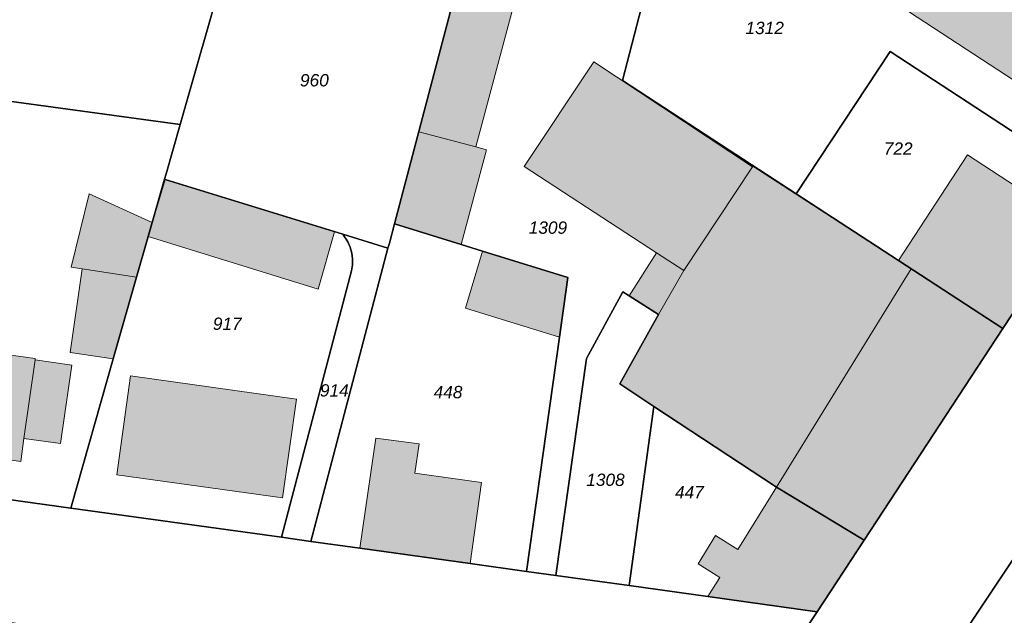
# Model space of a CAD drawing. Header units: metres. Extents: x 32338650 to 32340431, y 5701793 to 5703325.
# Tile 13 of 256: x 32338947 to 32339046, y 5702460 to 5702520. Entities that reach past the tile are written whole.
import ezdxf

# ---------------------------------------------------------------- set-up
doc = ezdxf.new("R2010")
doc.units = ezdxf.units.M
doc.header["$LTSCALE"] = 0.1
for name, color, linetype, lineweight, true_color in [('LPB-BE-Flurstück_Grenze', 7, 'Continuous', 70, 0x004c99), ('LPB-BE-Flurstück_Nummer', 7, 'Continuous', 70, 0x004c99), ('LPB-BE-Gebäude', 7, 'Continuous', 70, 0x004c99), ('LPB-BE-Straße', 7, 'Continuous', 70, 0x004c99)]:
    doc.layers.add(name, color=color, linetype=linetype, lineweight=lineweight, true_color=true_color)
doc.styles.add('Arial (italic)', font='ariali.ttf')

msp = doc.modelspace()

# ---------------------------------------------------------------- hatches: boundary and pattern name
at = {"layer": 'LPB-BE-Gebäude', "linetype": 'Continuous', "lineweight": 0, "true_color": 0xc7c8ca}
for points in [[(32339061.194, 5702520.598), (32339043.148, 5702532.395), (32339040.245, 5702534.265), (32339028.235, 5702542.129), (32339021.051, 5702531.144), (32339033.066, 5702523.294), (32339035.963, 5702521.404), (32339054.018, 5702509.612), (32339061.194, 5702520.598)], [(32339061.194, 5702520.598), (32339043.148, 5702532.395), (32339040.245, 5702534.265), (32339028.235, 5702542.129), (32339021.051, 5702531.144), (32339033.066, 5702523.294), (32339035.963, 5702521.404), (32339054.018, 5702509.612), (32339061.194, 5702520.598)], [(32338992.971, 5702507.201), (32338996.884, 5702521.86), (32338991.043, 5702523.421), (32338987.189, 5702508.739), (32338992.971, 5702507.201)], [(32338992.971, 5702507.201), (32338996.884, 5702521.86), (32338991.043, 5702523.421), (32338987.189, 5702508.739), (32338992.971, 5702507.201)], [(32338997.853, 5702505.209), (32339011.252, 5702496.473), (32339013.991, 5702494.685), (32339020.94, 5702505.174), (32339004.892, 5702515.808), (32338997.853, 5702505.209)], [(32338997.853, 5702505.209), (32339011.252, 5702496.473), (32339013.991, 5702494.685), (32339020.94, 5702505.174), (32339004.892, 5702515.808), (32338997.853, 5702505.209)], [(32338991.475, 5702497.305), (32338994.05, 5702506.906), (32338992.971, 5702507.201), (32338987.189, 5702508.739), (32338984.726, 5702499.403), (32338991.475, 5702497.305)], [(32338991.475, 5702497.305), (32338994.05, 5702506.906), (32338992.971, 5702507.201), (32338987.189, 5702508.739), (32338984.726, 5702499.403), (32338991.475, 5702497.305)], [(32339046.289, 5702488.803), (32339053.28, 5702499.487), (32339042.689, 5702506.408), (32339035.733, 5702495.691), (32339046.289, 5702488.803)], [(32339046.289, 5702488.803), (32339053.28, 5702499.487), (32339042.689, 5702506.408), (32339035.733, 5702495.691), (32339046.289, 5702488.803)], [(32339023.365, 5702472.741), (32339037.01, 5702494.841), (32339020.993, 5702505.262), (32339020.94, 5702505.174), (32339013.991, 5702494.685), (32339011.454, 5702490.215), (32339007.516, 5702483.205), (32339010.982, 5702480.917), (32339023.365, 5702472.741)], [(32339032.237, 5702467.391), (32339046.289, 5702488.803), (32339037.01, 5702494.841), (32339020.993, 5702505.262), (32339020.94, 5702505.174), (32339013.991, 5702494.685), (32339011.454, 5702490.215), (32339007.516, 5702483.205), (32339010.982, 5702480.917), (32339023.365, 5702472.741), (32339032.237, 5702467.391)], [(32339023.365, 5702472.741), (32339037.01, 5702494.841), (32339020.993, 5702505.262), (32339020.94, 5702505.174), (32339013.991, 5702494.685), (32339011.454, 5702490.215), (32339007.516, 5702483.205), (32339010.982, 5702480.917), (32339023.365, 5702472.741)], [(32339032.237, 5702467.391), (32339046.289, 5702488.803), (32339037.01, 5702494.841), (32339020.993, 5702505.262), (32339020.94, 5702505.174), (32339013.991, 5702494.685), (32339011.454, 5702490.215), (32339007.516, 5702483.205), (32339010.982, 5702480.917), (32339023.365, 5702472.741), (32339032.237, 5702467.391)], [(32338959.824, 5702498.132), (32338977, 5702492.805), (32338978.658, 5702498.601), (32338961.542, 5702503.906), (32338959.824, 5702498.132)], [(32338959.824, 5702498.132), (32338977, 5702492.805), (32338978.658, 5702498.601), (32338961.542, 5702503.906), (32338959.824, 5702498.132)], [(32338958.644, 5702493.998), (32338959.824, 5702498.132), (32338960.233, 5702499.557), (32338953.837, 5702502.46), (32338952.031, 5702495.019), (32338953.135, 5702494.844), (32338951.927, 5702486.368), (32338956.284, 5702485.729), (32338958.644, 5702493.998)], [(32338958.644, 5702493.998), (32338959.824, 5702498.132), (32338960.233, 5702499.557), (32338953.837, 5702502.46), (32338952.031, 5702495.019), (32338953.135, 5702494.844), (32338951.927, 5702486.368), (32338956.284, 5702485.729), (32338958.644, 5702493.998)], [(32338952.031, 5702495.019), (32338953.135, 5702494.844), (32338958.644, 5702493.998), (32338959.824, 5702498.132), (32338960.233, 5702499.557), (32338953.837, 5702502.46), (32338952.031, 5702495.019)], [(32338952.031, 5702495.019), (32338953.135, 5702494.844), (32338958.644, 5702493.998), (32338959.824, 5702498.132), (32338960.233, 5702499.557), (32338953.837, 5702502.46), (32338952.031, 5702495.019)], [(32338991.912, 5702490.863), (32339001.416, 5702487.923), (32339002.263, 5702493.958), (32338993.629, 5702496.637), (32338991.912, 5702490.863)], [(32338991.912, 5702490.863), (32339001.416, 5702487.923), (32339002.263, 5702493.958), (32338993.629, 5702496.637), (32338991.912, 5702490.863)], [(32339008.465, 5702492.124), (32339011.454, 5702490.215), (32339013.991, 5702494.685), (32339011.252, 5702496.473), (32339008.465, 5702492.124)], [(32339008.465, 5702492.124), (32339011.454, 5702490.215), (32339013.991, 5702494.685), (32339011.252, 5702496.473), (32339008.465, 5702492.124)], [(32338933.15, 5702477.261), (32338946.923, 5702475.355), (32338947.248, 5702477.684), (32338950.96, 5702477.171), (32338952.076, 5702485.111), (32338948.374, 5702485.623), (32338948.39, 5702485.762), (32338934.905, 5702487.626), (32338934.657, 5702487.666), (32338933.862, 5702482.195), (32338933.15, 5702477.261)], [(32338933.15, 5702477.261), (32338946.923, 5702475.355), (32338947.248, 5702477.684), (32338950.96, 5702477.171), (32338952.076, 5702485.111), (32338948.374, 5702485.623), (32338948.39, 5702485.762), (32338934.905, 5702487.626), (32338934.657, 5702487.666), (32338933.862, 5702482.195), (32338933.15, 5702477.261)], [(32338933.15, 5702477.261), (32338946.923, 5702475.355), (32338947.248, 5702477.684), (32338950.96, 5702477.171), (32338952.076, 5702485.111), (32338948.374, 5702485.623), (32338948.39, 5702485.762), (32338934.905, 5702487.626), (32338934.657, 5702487.666), (32338933.862, 5702482.195), (32338933.15, 5702477.261)], [(32338933.15, 5702477.261), (32338946.923, 5702475.355), (32338947.248, 5702477.684), (32338950.96, 5702477.171), (32338952.076, 5702485.111), (32338948.374, 5702485.623), (32338948.39, 5702485.762), (32338934.905, 5702487.626), (32338934.657, 5702487.666), (32338933.862, 5702482.195), (32338933.15, 5702477.261)], [(32338947.248, 5702477.684), (32338950.96, 5702477.171), (32338952.076, 5702485.111), (32338948.374, 5702485.623), (32338947.248, 5702477.684)], [(32338947.248, 5702477.684), (32338950.96, 5702477.171), (32338952.076, 5702485.111), (32338948.374, 5702485.623), (32338947.248, 5702477.684)], [(32338973.412, 5702471.658), (32338974.813, 5702481.667), (32338958.026, 5702484.026), (32338956.645, 5702474.006), (32338973.412, 5702471.658)], [(32338973.412, 5702471.658), (32338974.813, 5702481.667), (32338958.026, 5702484.026), (32338956.645, 5702474.006), (32338973.412, 5702471.658)], [(32338981.24, 5702466.573), (32338992.39, 5702465.011), (32338993.532, 5702473.23), (32338986.795, 5702474.161), (32338987.217, 5702477.136), (32338982.837, 5702477.716), (32338981.24, 5702466.573)], [(32338981.24, 5702466.573), (32338992.39, 5702465.011), (32338993.532, 5702473.23), (32338986.795, 5702474.161), (32338987.217, 5702477.136), (32338982.837, 5702477.716), (32338981.24, 5702466.573)], [(32339027.476, 5702460.137), (32339032.237, 5702467.391), (32339023.365, 5702472.741), (32339019.463, 5702466.451), (32339017.221, 5702467.843), (32339015.442, 5702464.986), (32339017.647, 5702463.612), (32339016.431, 5702461.671), (32339027.476, 5702460.137)], [(32339027.476, 5702460.137), (32339032.237, 5702467.391), (32339023.365, 5702472.741), (32339019.463, 5702466.451), (32339017.221, 5702467.843), (32339015.442, 5702464.986), (32339017.647, 5702463.612), (32339016.431, 5702461.671), (32339027.476, 5702460.137)]]:
    msp.add_hatch(color=9, dxfattribs=at).paths.add_polyline_path(points)

# ---------------------------------------------------------------- linework, layer by layer
at = {"layer": 'LPB-BE-Flurstück_Grenze', "color": 253, "linetype": 'Continuous', "lineweight": 25, "true_color": 0xadadad, "transparency": 33554687, "flags": 128}
for points in [[(32338912.706, 5702509.59), (32338934.173, 5702506.649), (32338935.085, 5702513.286), (32338963.061, 5702509.467), (32338971.953, 5702540.645), (32338976.901, 5702540.011), (32338984.165, 5702567.583), (32338979.142, 5702569.08), (32338969.429, 5702571.399), (32338959.64, 5702573.322), (32338949.742, 5702574.778), (32338939.786, 5702575.776), (32338900.551, 5702578.845), (32338897.011, 5702545.437), (32338901.713, 5702545.144), (32338916.117, 5702544.254), (32338912.706, 5702509.59)], [(32338912.706, 5702509.59), (32338934.173, 5702506.649), (32338935.085, 5702513.286), (32338963.061, 5702509.467), (32338971.953, 5702540.645), (32338976.901, 5702540.011), (32338984.165, 5702567.583), (32338979.142, 5702569.08), (32338969.429, 5702571.399), (32338959.64, 5702573.322), (32338949.742, 5702574.778), (32338939.786, 5702575.776), (32338900.551, 5702578.845), (32338897.011, 5702545.437), (32338901.713, 5702545.144), (32338916.117, 5702544.254), (32338912.706, 5702509.59)], [(32339063.325, 5702517.44), (32339063.148, 5702518.072), (32339062.892, 5702518.673), (32339062.557, 5702519.235), (32339062.15, 5702519.746), (32339061.678, 5702520.201), (32339061.148, 5702520.588), (32339023.152, 5702545.464), (32339016.633, 5702535.417), (32339015.4, 5702533.517), (32339011.158, 5702526.979), (32339007.797, 5702513.908), (32339017.028, 5702507.896), (32339025.381, 5702502.44), (32339034.879, 5702516.869), (32339055.729, 5702503.225), (32339057.642, 5702506.143), (32339062.588, 5702513.69), (32339062.917, 5702514.253), (32339063.164, 5702514.857), (32339063.33, 5702515.489), (32339063.412, 5702516.138), (32339063.41, 5702516.792), (32339063.325, 5702517.44)], [(32339063.325, 5702517.44), (32339063.148, 5702518.072), (32339062.892, 5702518.673), (32339062.557, 5702519.235), (32339062.15, 5702519.746), (32339061.678, 5702520.201), (32339061.148, 5702520.588), (32339023.152, 5702545.464), (32339016.633, 5702535.417), (32339015.4, 5702533.517), (32339011.158, 5702526.979), (32339007.797, 5702513.908), (32339017.028, 5702507.896), (32339025.381, 5702502.44), (32339034.879, 5702516.869), (32339055.729, 5702503.225), (32339057.642, 5702506.143), (32339062.588, 5702513.69), (32339062.917, 5702514.253), (32339063.164, 5702514.857), (32339063.33, 5702515.489), (32339063.412, 5702516.138), (32339063.41, 5702516.792), (32339063.325, 5702517.44)], [(32338961.542, 5702503.906), (32338979.508, 5702498.346), (32338984.074, 5702496.928), (32338984.216, 5702497.463), (32338984.726, 5702499.403), (32338991.043, 5702523.421), (32338991.363, 5702524.629), (32338993.223, 5702531.677), (32338994.811, 5702537.726), (32338991.466, 5702538.154), (32338987.414, 5702538.67), (32338976.901, 5702540.011), (32338971.953, 5702540.645), (32338963.061, 5702509.467), (32338961.635, 5702504.462), (32338961.483, 5702503.928), (32338961.542, 5702503.906)], [(32338961.542, 5702503.906), (32338979.508, 5702498.346), (32338984.074, 5702496.928), (32338984.216, 5702497.463), (32338984.726, 5702499.403), (32338991.043, 5702523.421), (32338991.363, 5702524.629), (32338993.223, 5702531.677), (32338994.811, 5702537.726), (32338991.466, 5702538.154), (32338987.414, 5702538.67), (32338976.901, 5702540.011), (32338971.953, 5702540.645), (32338963.061, 5702509.467), (32338961.635, 5702504.462), (32338961.483, 5702503.928), (32338961.542, 5702503.906)], [(32338993.629, 5702496.637), (32339002.263, 5702493.958), (32339001.416, 5702487.923), (32338998.091, 5702464.219), (32339001.059, 5702463.807), (32339004.15, 5702485.772), (32339007.823, 5702492.524), (32339008.465, 5702492.124), (32339011.454, 5702490.215), (32339007.516, 5702483.205), (32339010.982, 5702480.917), (32339023.365, 5702472.741), (32339032.237, 5702467.391), (32339046.289, 5702488.803), (32339035.733, 5702495.691), (32339025.381, 5702502.44), (32339017.028, 5702507.896), (32339007.797, 5702513.908), (32339011.158, 5702526.979)], [(32338993.629, 5702496.637), (32339002.263, 5702493.958), (32339001.416, 5702487.923), (32338998.091, 5702464.219), (32339001.059, 5702463.807), (32339004.15, 5702485.772), (32339007.823, 5702492.524), (32339008.465, 5702492.124), (32339011.454, 5702490.215), (32339007.516, 5702483.205), (32339010.982, 5702480.917), (32339023.365, 5702472.741), (32339032.237, 5702467.391), (32339046.289, 5702488.803), (32339035.733, 5702495.691), (32339025.381, 5702502.44), (32339017.028, 5702507.896), (32339007.797, 5702513.908), (32339011.158, 5702526.979)], [(32338991.043, 5702523.421), (32338984.726, 5702499.403), (32338991.475, 5702497.305), (32338993.629, 5702496.637)], [(32338991.043, 5702523.421), (32338984.726, 5702499.403), (32338991.475, 5702497.305), (32338993.629, 5702496.637)], [(32339046.289, 5702488.803), (32339053.28, 5702499.487), (32339055.729, 5702503.225), (32339034.879, 5702516.869), (32339025.381, 5702502.44), (32339035.733, 5702495.691), (32339046.289, 5702488.803)], [(32339046.289, 5702488.803), (32339053.28, 5702499.487), (32339055.729, 5702503.225), (32339034.879, 5702516.869), (32339025.381, 5702502.44), (32339035.733, 5702495.691), (32339046.289, 5702488.803)], [(32338929.673, 5702473.731), (32338951.984, 5702470.635), (32338956.284, 5702485.729), (32338958.644, 5702493.998), (32338959.824, 5702498.132), (32338960.233, 5702499.557), (32338961.483, 5702503.928), (32338961.635, 5702504.462), (32338963.061, 5702509.467), (32338935.085, 5702513.286), (32338934.173, 5702506.649), (32338929.673, 5702473.731)], [(32338929.673, 5702473.731), (32338951.984, 5702470.635), (32338956.284, 5702485.729), (32338958.644, 5702493.998), (32338959.824, 5702498.132), (32338960.233, 5702499.557), (32338961.483, 5702503.928), (32338961.635, 5702504.462), (32338963.061, 5702509.467), (32338935.085, 5702513.286), (32338934.173, 5702506.649), (32338929.673, 5702473.731)], [(32338951.984, 5702470.635), (32338973.299, 5702467.67), (32338980.368, 5702494.649), (32338980.468, 5702495.247), (32338980.481, 5702495.853), (32338980.408, 5702496.454), (32338980.249, 5702497.039), (32338980.008, 5702497.595), (32338979.859, 5702497.857), (32338979.692, 5702498.108), (32338979.508, 5702498.346), (32338961.542, 5702503.906), (32338961.483, 5702503.928), (32338960.233, 5702499.557), (32338959.824, 5702498.132), (32338958.644, 5702493.998), (32338956.284, 5702485.729), (32338951.984, 5702470.635)], [(32338951.984, 5702470.635), (32338973.299, 5702467.67), (32338980.368, 5702494.649), (32338980.468, 5702495.247), (32338980.481, 5702495.853), (32338980.408, 5702496.454), (32338980.249, 5702497.039), (32338980.008, 5702497.595), (32338979.859, 5702497.857), (32338979.692, 5702498.108), (32338979.508, 5702498.346), (32338961.542, 5702503.906), (32338961.483, 5702503.928), (32338960.233, 5702499.557), (32338959.824, 5702498.132), (32338958.644, 5702493.998), (32338956.284, 5702485.729), (32338951.984, 5702470.635)], [(32339037.683, 5702450.967), (32338995.758, 5702387.357), (32339066.932, 5702384.013), (32339067.597, 5702398.287), (32339067.598, 5702398.307), (32339067.744, 5702401.619), (32339068.458, 5702417.117), (32339070.422, 5702459.64), (32339070.493, 5702461.138), (32339072.286, 5702502.927), (32339037.683, 5702450.967)], [(32339037.683, 5702450.967), (32338995.758, 5702387.357), (32339066.932, 5702384.013), (32339067.597, 5702398.287), (32339067.598, 5702398.307), (32339067.744, 5702401.619), (32339068.458, 5702417.117), (32339070.422, 5702459.64), (32339070.493, 5702461.138), (32339072.286, 5702502.927), (32339037.683, 5702450.967)], [(32339053.28, 5702499.487), (32339046.289, 5702488.803), (32339032.237, 5702467.391), (32339027.476, 5702460.137), (32339014.908, 5702441.254), (32339037.683, 5702450.967), (32339072.286, 5702502.927)], [(32339053.28, 5702499.487), (32339046.289, 5702488.803), (32339032.237, 5702467.391), (32339027.476, 5702460.137), (32339014.908, 5702441.254), (32339037.683, 5702450.967), (32339072.286, 5702502.927)], [(32338976.274, 5702467.257), (32338981.24, 5702466.573), (32338992.39, 5702465.011), (32338998.091, 5702464.219), (32339001.416, 5702487.923), (32339002.263, 5702493.958), (32338993.629, 5702496.637), (32338991.475, 5702497.305), (32338984.726, 5702499.403), (32338984.216, 5702497.463), (32338984.074, 5702496.928), (32338976.274, 5702467.257)], [(32338976.274, 5702467.257), (32338981.24, 5702466.573), (32338992.39, 5702465.011), (32338998.091, 5702464.219), (32339001.416, 5702487.923), (32339002.263, 5702493.958), (32338993.629, 5702496.637), (32338991.475, 5702497.305), (32338984.726, 5702499.403), (32338984.216, 5702497.463), (32338984.074, 5702496.928), (32338976.274, 5702467.257)], [(32338973.299, 5702467.67), (32338976.274, 5702467.257), (32338984.074, 5702496.928), (32338979.508, 5702498.346), (32338979.692, 5702498.108), (32338979.859, 5702497.857), (32338980.008, 5702497.595), (32338980.249, 5702497.039), (32338980.408, 5702496.454), (32338980.481, 5702495.853), (32338980.468, 5702495.247), (32338980.368, 5702494.649), (32338973.299, 5702467.67)], [(32338973.299, 5702467.67), (32338976.274, 5702467.257), (32338984.074, 5702496.928), (32338979.508, 5702498.346), (32338979.692, 5702498.108), (32338979.859, 5702497.857), (32338980.008, 5702497.595), (32338980.249, 5702497.039), (32338980.408, 5702496.454), (32338980.481, 5702495.853), (32338980.468, 5702495.247), (32338980.368, 5702494.649), (32338973.299, 5702467.67)], [(32339004.15, 5702485.772), (32339001.059, 5702463.807), (32339008.484, 5702462.775), (32339010.982, 5702480.917), (32339007.516, 5702483.205), (32339011.454, 5702490.215), (32339008.465, 5702492.124), (32339007.823, 5702492.524), (32339004.15, 5702485.772)], [(32339004.15, 5702485.772), (32339001.059, 5702463.807), (32339008.484, 5702462.775), (32339010.982, 5702480.917), (32339007.516, 5702483.205), (32339011.454, 5702490.215), (32339008.465, 5702492.124), (32339007.823, 5702492.524), (32339004.15, 5702485.772)], [(32339027.476, 5702460.137), (32339032.237, 5702467.391), (32339023.365, 5702472.741), (32339010.982, 5702480.917), (32339008.484, 5702462.775), (32339016.431, 5702461.671), (32339027.476, 5702460.137)], [(32339027.476, 5702460.137), (32339032.237, 5702467.391), (32339023.365, 5702472.741), (32339010.982, 5702480.917), (32339008.484, 5702462.775), (32339016.431, 5702461.671), (32339027.476, 5702460.137)], [(32338892.736, 5702466.198), (32338916.803, 5702462.961), (32338959.252, 5702457.258), (32338963.313, 5702456.711), (32338966.807, 5702456.248), (32338979.188, 5702454.579), (32339010.688, 5702450.344), (32339014.908, 5702441.254), (32339027.476, 5702460.137), (32339016.431, 5702461.671), (32339008.484, 5702462.775), (32339001.059, 5702463.807), (32338998.091, 5702464.219), (32338992.39, 5702465.011), (32338981.24, 5702466.573), (32338976.274, 5702467.257), (32338973.299, 5702467.67), (32338951.984, 5702470.635), (32338929.673, 5702473.731), (32338909.462, 5702476.53), (32338906.971, 5702476.793), (32338899.498, 5702477.599), (32338895.442, 5702478.036), (32338889.155, 5702478.704)], [(32338892.736, 5702466.198), (32338916.803, 5702462.961), (32338959.252, 5702457.258), (32338963.313, 5702456.711), (32338966.807, 5702456.248), (32338979.188, 5702454.579), (32339010.688, 5702450.344), (32339014.908, 5702441.254), (32339027.476, 5702460.137), (32339016.431, 5702461.671), (32339008.484, 5702462.775), (32339001.059, 5702463.807), (32338998.091, 5702464.219), (32338992.39, 5702465.011), (32338981.24, 5702466.573), (32338976.274, 5702467.257), (32338973.299, 5702467.67), (32338951.984, 5702470.635), (32338929.673, 5702473.731), (32338909.462, 5702476.53), (32338906.971, 5702476.793), (32338899.498, 5702477.599), (32338895.442, 5702478.036), (32338889.155, 5702478.704)]]:
    msp.add_lwpolyline(points, dxfattribs=at)
at = {"layer": 'LPB-BE-Gebäude', "color": 7, "linetype": 'Continuous', "lineweight": 9, "flags": 128}
for points in [[(32339061.194, 5702520.598), (32339043.148, 5702532.395), (32339040.245, 5702534.265), (32339028.235, 5702542.129), (32339021.051, 5702531.144), (32339033.066, 5702523.294), (32339035.963, 5702521.404), (32339054.018, 5702509.612), (32339061.194, 5702520.598)], [(32339061.194, 5702520.598), (32339043.148, 5702532.395), (32339040.245, 5702534.265), (32339028.235, 5702542.129), (32339021.051, 5702531.144), (32339033.066, 5702523.294), (32339035.963, 5702521.404), (32339054.018, 5702509.612), (32339061.194, 5702520.598)], [(32338992.971, 5702507.201), (32338996.884, 5702521.86), (32338991.043, 5702523.421), (32338987.189, 5702508.739), (32338992.971, 5702507.201)], [(32338992.971, 5702507.201), (32338996.884, 5702521.86), (32338991.043, 5702523.421), (32338987.189, 5702508.739), (32338992.971, 5702507.201)], [(32338997.853, 5702505.209), (32339011.252, 5702496.473), (32339013.991, 5702494.685), (32339020.94, 5702505.174), (32339004.892, 5702515.808), (32338997.853, 5702505.209)], [(32338997.853, 5702505.209), (32339011.252, 5702496.473), (32339013.991, 5702494.685), (32339020.94, 5702505.174), (32339004.892, 5702515.808), (32338997.853, 5702505.209)], [(32338991.475, 5702497.305), (32338994.05, 5702506.906), (32338992.971, 5702507.201), (32338987.189, 5702508.739), (32338984.726, 5702499.403), (32338991.475, 5702497.305)], [(32338991.475, 5702497.305), (32338994.05, 5702506.906), (32338992.971, 5702507.201), (32338987.189, 5702508.739), (32338984.726, 5702499.403), (32338991.475, 5702497.305)], [(32339046.289, 5702488.803), (32339053.28, 5702499.487), (32339042.689, 5702506.408), (32339035.733, 5702495.691), (32339046.289, 5702488.803)], [(32339046.289, 5702488.803), (32339053.28, 5702499.487), (32339042.689, 5702506.408), (32339035.733, 5702495.691), (32339046.289, 5702488.803)], [(32339023.365, 5702472.741), (32339037.01, 5702494.841), (32339020.993, 5702505.262), (32339020.94, 5702505.174), (32339013.991, 5702494.685), (32339011.454, 5702490.215), (32339007.516, 5702483.205), (32339010.982, 5702480.917), (32339023.365, 5702472.741)], [(32339032.237, 5702467.391), (32339046.289, 5702488.803), (32339037.01, 5702494.841), (32339020.993, 5702505.262), (32339020.94, 5702505.174), (32339013.991, 5702494.685), (32339011.454, 5702490.215), (32339007.516, 5702483.205), (32339010.982, 5702480.917), (32339023.365, 5702472.741), (32339032.237, 5702467.391)], [(32339023.365, 5702472.741), (32339037.01, 5702494.841), (32339020.993, 5702505.262), (32339020.94, 5702505.174), (32339013.991, 5702494.685), (32339011.454, 5702490.215), (32339007.516, 5702483.205), (32339010.982, 5702480.917), (32339023.365, 5702472.741)], [(32339032.237, 5702467.391), (32339046.289, 5702488.803), (32339037.01, 5702494.841), (32339020.993, 5702505.262), (32339020.94, 5702505.174), (32339013.991, 5702494.685), (32339011.454, 5702490.215), (32339007.516, 5702483.205), (32339010.982, 5702480.917), (32339023.365, 5702472.741), (32339032.237, 5702467.391)], [(32338959.824, 5702498.132), (32338977, 5702492.805), (32338978.658, 5702498.601), (32338961.542, 5702503.906), (32338959.824, 5702498.132)], [(32338959.824, 5702498.132), (32338977, 5702492.805), (32338978.658, 5702498.601), (32338961.542, 5702503.906), (32338959.824, 5702498.132)], [(32338958.644, 5702493.998), (32338959.824, 5702498.132), (32338960.233, 5702499.557), (32338953.837, 5702502.46), (32338952.031, 5702495.019), (32338953.135, 5702494.844), (32338951.927, 5702486.368), (32338956.284, 5702485.729), (32338958.644, 5702493.998)], [(32338958.644, 5702493.998), (32338959.824, 5702498.132), (32338960.233, 5702499.557), (32338953.837, 5702502.46), (32338952.031, 5702495.019), (32338953.135, 5702494.844), (32338951.927, 5702486.368), (32338956.284, 5702485.729), (32338958.644, 5702493.998)], [(32338952.031, 5702495.019), (32338953.135, 5702494.844), (32338958.644, 5702493.998), (32338959.824, 5702498.132), (32338960.233, 5702499.557), (32338953.837, 5702502.46), (32338952.031, 5702495.019)], [(32338952.031, 5702495.019), (32338953.135, 5702494.844), (32338958.644, 5702493.998), (32338959.824, 5702498.132), (32338960.233, 5702499.557), (32338953.837, 5702502.46), (32338952.031, 5702495.019)], [(32338991.912, 5702490.863), (32339001.416, 5702487.923), (32339002.263, 5702493.958), (32338993.629, 5702496.637), (32338991.912, 5702490.863)], [(32338991.912, 5702490.863), (32339001.416, 5702487.923), (32339002.263, 5702493.958), (32338993.629, 5702496.637), (32338991.912, 5702490.863)], [(32339008.465, 5702492.124), (32339011.454, 5702490.215), (32339013.991, 5702494.685), (32339011.252, 5702496.473), (32339008.465, 5702492.124)], [(32339008.465, 5702492.124), (32339011.454, 5702490.215), (32339013.991, 5702494.685), (32339011.252, 5702496.473), (32339008.465, 5702492.124)], [(32338933.15, 5702477.261), (32338946.923, 5702475.355), (32338947.248, 5702477.684), (32338950.96, 5702477.171), (32338952.076, 5702485.111), (32338948.374, 5702485.623), (32338948.39, 5702485.762), (32338934.905, 5702487.626), (32338934.657, 5702487.666), (32338933.862, 5702482.195), (32338933.15, 5702477.261)], [(32338933.15, 5702477.261), (32338946.923, 5702475.355), (32338947.248, 5702477.684), (32338950.96, 5702477.171), (32338952.076, 5702485.111), (32338948.374, 5702485.623), (32338948.39, 5702485.762), (32338934.905, 5702487.626), (32338934.657, 5702487.666), (32338933.862, 5702482.195), (32338933.15, 5702477.261)], [(32338933.15, 5702477.261), (32338946.923, 5702475.355), (32338947.248, 5702477.684), (32338950.96, 5702477.171), (32338952.076, 5702485.111), (32338948.374, 5702485.623), (32338948.39, 5702485.762), (32338934.905, 5702487.626), (32338934.657, 5702487.666), (32338933.862, 5702482.195), (32338933.15, 5702477.261)], [(32338933.15, 5702477.261), (32338946.923, 5702475.355), (32338947.248, 5702477.684), (32338950.96, 5702477.171), (32338952.076, 5702485.111), (32338948.374, 5702485.623), (32338948.39, 5702485.762), (32338934.905, 5702487.626), (32338934.657, 5702487.666), (32338933.862, 5702482.195), (32338933.15, 5702477.261)], [(32338947.248, 5702477.684), (32338950.96, 5702477.171), (32338952.076, 5702485.111), (32338948.374, 5702485.623), (32338947.248, 5702477.684)], [(32338947.248, 5702477.684), (32338950.96, 5702477.171), (32338952.076, 5702485.111), (32338948.374, 5702485.623), (32338947.248, 5702477.684)], [(32338973.412, 5702471.658), (32338974.813, 5702481.667), (32338958.026, 5702484.026), (32338956.645, 5702474.006), (32338973.412, 5702471.658)], [(32338973.412, 5702471.658), (32338974.813, 5702481.667), (32338958.026, 5702484.026), (32338956.645, 5702474.006), (32338973.412, 5702471.658)], [(32338981.24, 5702466.573), (32338992.39, 5702465.011), (32338993.532, 5702473.23), (32338986.795, 5702474.161), (32338987.217, 5702477.136), (32338982.837, 5702477.716), (32338981.24, 5702466.573)], [(32338981.24, 5702466.573), (32338992.39, 5702465.011), (32338993.532, 5702473.23), (32338986.795, 5702474.161), (32338987.217, 5702477.136), (32338982.837, 5702477.716), (32338981.24, 5702466.573)], [(32339027.476, 5702460.137), (32339032.237, 5702467.391), (32339023.365, 5702472.741), (32339019.463, 5702466.451), (32339017.221, 5702467.843), (32339015.442, 5702464.986), (32339017.647, 5702463.612), (32339016.431, 5702461.671), (32339027.476, 5702460.137)], [(32339027.476, 5702460.137), (32339032.237, 5702467.391), (32339023.365, 5702472.741), (32339019.463, 5702466.451), (32339017.221, 5702467.843), (32339015.442, 5702464.986), (32339017.647, 5702463.612), (32339016.431, 5702461.671), (32339027.476, 5702460.137)]]:
    msp.add_lwpolyline(points, dxfattribs=at)
at = {"layer": 'LPB-BE-Straße', "color": 250, "linetype": 'Continuous', "lineweight": 25, "true_color": 0x333333, "transparency": 33554687, "flags": 128}
for points in [[(32339053.28, 5702499.487), (32339046.289, 5702488.803), (32339032.237, 5702467.391), (32339027.476, 5702460.137), (32339014.908, 5702441.254), (32339037.683, 5702450.967), (32339072.286, 5702502.927)], [(32338892.736, 5702466.198), (32338916.803, 5702462.961), (32338959.252, 5702457.258), (32338963.313, 5702456.711), (32338966.807, 5702456.248), (32338979.188, 5702454.579), (32339010.688, 5702450.344), (32339014.908, 5702441.254), (32339027.476, 5702460.137), (32339016.431, 5702461.671), (32339008.484, 5702462.775), (32339001.059, 5702463.807), (32338998.091, 5702464.219), (32338992.39, 5702465.011), (32338981.24, 5702466.573), (32338976.274, 5702467.257), (32338973.299, 5702467.67), (32338951.984, 5702470.635), (32338929.673, 5702473.731), (32338909.462, 5702476.53), (32338906.971, 5702476.793), (32338899.498, 5702477.599), (32338895.442, 5702478.036), (32338889.155, 5702478.704)]]:
    msp.add_lwpolyline(points, dxfattribs=at)

# ---------------------------------------------------------------- texts
at = {"layer": 'LPB-BE-Flurstück_Nummer', "color": 252, "true_color": 0x888888, "char_height": 1.25, "attachment_point": 2, "line_spacing_factor": 1.004016, "style": 'Arial (italic)'}
for s, insert, width in [('1312', (32339022.179, 5702519.868), 5.44875), ('1312', (32339022.179, 5702519.868), 5.44875), ('960', (32338976.629, 5702514.574), 4.213125), ('960', (32338976.629, 5702514.574), 4.213125), ('722', (32339035.688, 5702507.648), 4.063125), ('722', (32339035.688, 5702507.648), 4.063125), ('1309', (32339000.252, 5702499.65), 5.420625), ('1309', (32339000.252, 5702499.65), 5.420625), ('917', (32338967.814, 5702489.919), 4.291875), ('917', (32338967.814, 5702489.919), 4.291875), ('914', (32338978.646, 5702483.17), 4.156875), ('914', (32338978.646, 5702483.17), 4.156875), ('448', (32338990.148, 5702482.999), 4.269375), ('448', (32338990.148, 5702482.999), 4.269375), ('1308', (32339006.073, 5702474.118), 5.45625), ('1308', (32339006.073, 5702474.118), 5.45625), ('447', (32339014.565, 5702472.852), 4.35), ('447', (32339014.565, 5702472.852), 4.35)]:
    msp.add_mtext(s, dxfattribs=dict(at, insert=insert, width=width))

doc.saveas('drawing.dxf')
